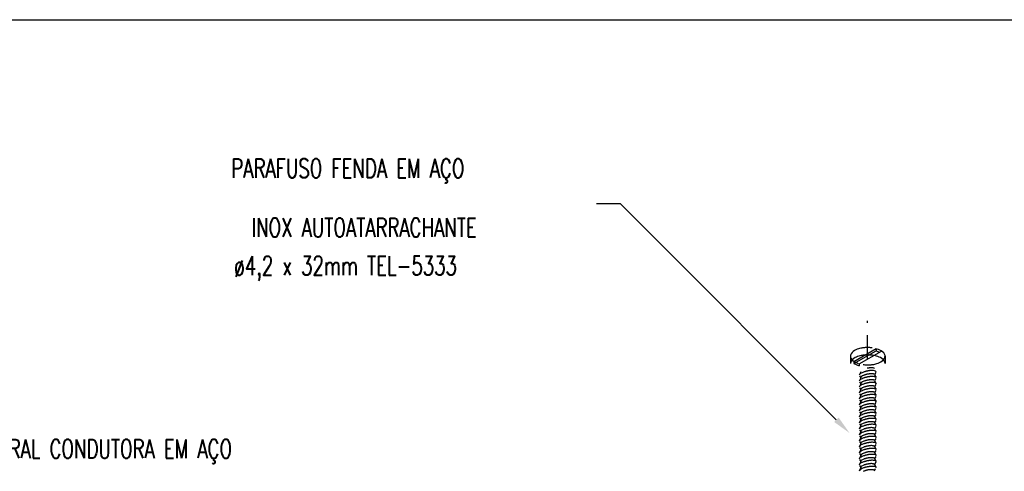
# Model space of a CAD drawing. Header units: millimetres. Extents: x 4477830 to 4478275, y -30323838 to -30323445.
# Tile 110 of 124: x 4478205.01 to 4478215.41, y -30323594.3 to -30323589.53. Entities that reach past the tile are written whole.
import ezdxf

# ---------------------------------------------------------------- set-up
doc = ezdxf.new("R2010")
doc.units = ezdxf.units.MM
doc.linetypes.add('DASHDOT', pattern=[2.54, 1.27, -0.635, 0, -0.635])
doc.linetypes.add('NULL', pattern=[0])
for name, color, linetype, lineweight in [('C01', 1, 'Continuous', 30), ('C02', 2, 'Continuous', 30), ('C03', 3, 'Continuous', 30), ('P-MARGEM', 4, 'Continuous', 30)]:
    doc.layers.add(name, color=color, linetype=linetype, lineweight=lineweight)
doc.styles.add('ROMANS', font='romans.shx', dxfattribs={"width": 0.7})

msp = doc.modelspace()

# ---------------------------------------------------------------- hatches: boundary and pattern name
at = {"layer": 'C02', "linetype": 'Continuous', "true_color": 0x000000}
msp.add_hatch(color=18, dxfattribs=at).paths.add_polyline_path([(4478213.656, -30323593.727), (4478213.609, -30323593.774), (4478213.773, -30323593.892), (4478213.656, -30323593.727), (4478213.656, -30323593.727)])

# ---------------------------------------------------------------- linework, layer by layer
at = {"layer": 'C01', "linetype": 'DASHDOT', "ltscale": 0.2}
msp.add_line((4478213.963, -30323593.11), (4478213.963, -30323592.707), dxfattribs=at)
at = {"layer": 'C01'}
for points in [[(4478214.052, -30323593.243), (4478214.047, -30323593.237), (4478214.036, -30323593.233), (4478214.024, -30323593.231), (4478214.014, -30323593.23), (4478214.005, -30323593.231), (4478213.998, -30323593.231), (4478213.992, -30323593.231), (4478213.987, -30323593.232), (4478213.982, -30323593.232), (4478213.979, -30323593.233), (4478213.975, -30323593.233), (4478213.972, -30323593.234), (4478213.969, -30323593.234), (4478213.967, -30323593.235), (4478213.965, -30323593.235), (4478213.962, -30323593.236), (4478213.96, -30323593.236), (4478213.958, -30323593.237), (4478213.956, -30323593.237), (4478213.953, -30323593.238), (4478213.951, -30323593.238), (4478213.949, -30323593.239), (4478213.946, -30323593.239), (4478213.943, -30323593.24), (4478213.94, -30323593.241), (4478213.937, -30323593.242), (4478213.933, -30323593.243), (4478213.929, -30323593.244), (4478213.925, -30323593.246), (4478213.919, -30323593.248), (4478213.912, -30323593.25), (4478213.904, -30323593.254), (4478213.895, -30323593.258), (4478213.885, -30323593.265), (4478213.877, -30323593.273), (4478213.874, -30323593.281)], [(4478214.036, -30323593.276), (4478214.031, -30323593.27), (4478214.023, -30323593.267), (4478214.013, -30323593.266), (4478214.004, -30323593.265), (4478213.997, -30323593.266), (4478213.991, -30323593.266), (4478213.986, -30323593.266), (4478213.982, -30323593.267), (4478213.979, -30323593.267), (4478213.976, -30323593.268), (4478213.973, -30323593.268), (4478213.971, -30323593.268), (4478213.968, -30323593.269), (4478213.966, -30323593.269), (4478213.964, -30323593.27), (4478213.962, -30323593.27), (4478213.961, -30323593.27), (4478213.959, -30323593.271), (4478213.957, -30323593.271), (4478213.955, -30323593.271), (4478213.953, -30323593.272), (4478213.951, -30323593.272), (4478213.949, -30323593.273), (4478213.947, -30323593.273), (4478213.945, -30323593.274), (4478213.942, -30323593.275), (4478213.939, -30323593.276), (4478213.936, -30323593.277), (4478213.932, -30323593.278), (4478213.927, -30323593.28), (4478213.922, -30323593.282), (4478213.915, -30323593.284), (4478213.907, -30323593.288), (4478213.899, -30323593.294), (4478213.892, -30323593.3), (4478213.89, -30323593.307)], [(4478214.036, -30323593.213), (4478214.031, -30323593.207), (4478214.022, -30323593.204), (4478214.012, -30323593.203), (4478214.003, -30323593.202), (4478213.996, -30323593.202), (4478213.99, -30323593.203), (4478213.985, -30323593.203), (4478213.981, -30323593.204), (4478213.978, -30323593.204), (4478213.975, -30323593.205), (4478213.972, -30323593.205), (4478213.969, -30323593.205), (4478213.967, -30323593.206), (4478213.965, -30323593.206), (4478213.963, -30323593.206), (4478213.961, -30323593.207), (4478213.959, -30323593.207)], [(4478214.052, -30323593.306), (4478214.047, -30323593.3), (4478214.036, -30323593.296), (4478214.024, -30323593.294), (4478214.014, -30323593.294), (4478214.005, -30323593.294), (4478213.998, -30323593.294), (4478213.992, -30323593.295), (4478213.987, -30323593.295), (4478213.982, -30323593.296), (4478213.979, -30323593.296), (4478213.975, -30323593.297), (4478213.972, -30323593.297), (4478213.969, -30323593.298), (4478213.967, -30323593.298), (4478213.965, -30323593.298), (4478213.962, -30323593.299), (4478213.96, -30323593.299), (4478213.958, -30323593.3), (4478213.956, -30323593.3), (4478213.953, -30323593.301), (4478213.951, -30323593.301), (4478213.949, -30323593.302), (4478213.946, -30323593.303), (4478213.943, -30323593.303), (4478213.94, -30323593.304), (4478213.937, -30323593.305), (4478213.933, -30323593.306), (4478213.929, -30323593.307), (4478213.925, -30323593.309), (4478213.919, -30323593.311), (4478213.912, -30323593.313), (4478213.904, -30323593.317), (4478213.895, -30323593.322), (4478213.885, -30323593.328), (4478213.877, -30323593.336), (4478213.874, -30323593.344)], [(4478214.052, -30323593.37), (4478214.047, -30323593.363), (4478214.036, -30323593.359), (4478214.024, -30323593.357), (4478214.014, -30323593.357), (4478214.005, -30323593.357), (4478213.998, -30323593.357), (4478213.992, -30323593.358), (4478213.987, -30323593.358), (4478213.982, -30323593.359), (4478213.979, -30323593.359), (4478213.975, -30323593.36), (4478213.972, -30323593.36), (4478213.969, -30323593.361), (4478213.967, -30323593.361), (4478213.965, -30323593.362), (4478213.962, -30323593.362), (4478213.96, -30323593.363), (4478213.958, -30323593.363), (4478213.956, -30323593.364), (4478213.953, -30323593.364), (4478213.951, -30323593.365), (4478213.949, -30323593.365), (4478213.946, -30323593.366), (4478213.943, -30323593.367), (4478213.94, -30323593.367), (4478213.937, -30323593.368), (4478213.933, -30323593.369), (4478213.929, -30323593.371), (4478213.925, -30323593.372), (4478213.919, -30323593.374), (4478213.912, -30323593.377), (4478213.904, -30323593.38), (4478213.895, -30323593.385), (4478213.885, -30323593.391), (4478213.877, -30323593.399), (4478213.874, -30323593.407)], [(4478214.036, -30323593.339), (4478214.031, -30323593.334), (4478214.023, -30323593.33), (4478214.013, -30323593.329), (4478214.004, -30323593.329), (4478213.997, -30323593.329), (4478213.991, -30323593.329), (4478213.986, -30323593.33), (4478213.982, -30323593.33), (4478213.979, -30323593.33), (4478213.976, -30323593.331), (4478213.973, -30323593.331), (4478213.971, -30323593.332), (4478213.968, -30323593.332), (4478213.966, -30323593.332), (4478213.964, -30323593.333), (4478213.962, -30323593.333), (4478213.961, -30323593.333), (4478213.959, -30323593.334), (4478213.957, -30323593.334), (4478213.955, -30323593.335), (4478213.953, -30323593.335), (4478213.951, -30323593.335), (4478213.949, -30323593.336), (4478213.947, -30323593.337), (4478213.945, -30323593.337), (4478213.942, -30323593.338), (4478213.939, -30323593.339), (4478213.936, -30323593.34), (4478213.932, -30323593.341), (4478213.927, -30323593.343), (4478213.922, -30323593.345), (4478213.915, -30323593.348), (4478213.907, -30323593.352), (4478213.899, -30323593.357), (4478213.892, -30323593.363), (4478213.89, -30323593.37)], [(4478214.052, -30323593.433), (4478214.047, -30323593.426), (4478214.036, -30323593.423), (4478214.024, -30323593.421), (4478214.014, -30323593.42), (4478214.005, -30323593.42), (4478213.998, -30323593.421), (4478213.992, -30323593.421), (4478213.987, -30323593.422), (4478213.982, -30323593.422), (4478213.979, -30323593.423), (4478213.975, -30323593.423), (4478213.972, -30323593.424), (4478213.969, -30323593.424), (4478213.967, -30323593.425), (4478213.965, -30323593.425), (4478213.962, -30323593.426), (4478213.96, -30323593.426), (4478213.958, -30323593.426), (4478213.956, -30323593.427), (4478213.953, -30323593.427), (4478213.951, -30323593.428), (4478213.949, -30323593.429), (4478213.946, -30323593.429), (4478213.943, -30323593.43), (4478213.94, -30323593.431), (4478213.937, -30323593.432), (4478213.933, -30323593.433), (4478213.929, -30323593.434), (4478213.925, -30323593.436), (4478213.919, -30323593.438), (4478213.912, -30323593.44), (4478213.904, -30323593.444), (4478213.895, -30323593.448), (4478213.885, -30323593.455), (4478213.877, -30323593.463), (4478213.874, -30323593.471)], [(4478214.052, -30323593.496), (4478214.047, -30323593.49), (4478214.036, -30323593.486), (4478214.024, -30323593.484), (4478214.014, -30323593.484), (4478214.005, -30323593.484), (4478213.998, -30323593.484), (4478213.992, -30323593.485), (4478213.987, -30323593.485), (4478213.982, -30323593.486), (4478213.979, -30323593.486), (4478213.975, -30323593.487), (4478213.972, -30323593.487), (4478213.969, -30323593.488), (4478213.967, -30323593.488), (4478213.965, -30323593.488), (4478213.962, -30323593.489), (4478213.96, -30323593.489), (4478213.958, -30323593.49), (4478213.956, -30323593.49), (4478213.953, -30323593.491), (4478213.951, -30323593.491), (4478213.949, -30323593.492), (4478213.946, -30323593.493), (4478213.943, -30323593.493), (4478213.94, -30323593.494), (4478213.937, -30323593.495), (4478213.933, -30323593.496), (4478213.929, -30323593.497), (4478213.925, -30323593.499), (4478213.919, -30323593.501), (4478213.912, -30323593.503), (4478213.904, -30323593.507), (4478213.895, -30323593.512), (4478213.885, -30323593.518), (4478213.877, -30323593.526), (4478213.874, -30323593.534)], [(4478214.036, -30323593.402), (4478214.031, -30323593.397), (4478214.023, -30323593.394), (4478214.013, -30323593.392), (4478214.004, -30323593.392), (4478213.997, -30323593.392), (4478213.991, -30323593.392), (4478213.986, -30323593.393), (4478213.982, -30323593.393), (4478213.979, -30323593.394), (4478213.976, -30323593.394), (4478213.973, -30323593.395), (4478213.971, -30323593.395), (4478213.968, -30323593.395), (4478213.966, -30323593.396), (4478213.964, -30323593.396), (4478213.962, -30323593.396), (4478213.961, -30323593.397), (4478213.959, -30323593.397), (4478213.957, -30323593.398), (4478213.955, -30323593.398), (4478213.953, -30323593.398), (4478213.951, -30323593.399), (4478213.949, -30323593.399), (4478213.947, -30323593.4), (4478213.945, -30323593.401), (4478213.942, -30323593.401), (4478213.939, -30323593.402), (4478213.936, -30323593.403), (4478213.932, -30323593.404), (4478213.927, -30323593.406), (4478213.922, -30323593.408), (4478213.915, -30323593.411), (4478213.907, -30323593.415), (4478213.899, -30323593.42), (4478213.892, -30323593.426), (4478213.89, -30323593.433)], [(4478214.036, -30323593.466), (4478214.031, -30323593.46), (4478214.023, -30323593.457), (4478214.013, -30323593.456), (4478214.004, -30323593.455), (4478213.997, -30323593.455), (4478213.991, -30323593.456), (4478213.986, -30323593.456), (4478213.982, -30323593.457), (4478213.979, -30323593.457), (4478213.976, -30323593.457), (4478213.973, -30323593.458), (4478213.971, -30323593.458), (4478213.968, -30323593.459), (4478213.966, -30323593.459), (4478213.964, -30323593.459), (4478213.962, -30323593.46), (4478213.961, -30323593.46), (4478213.959, -30323593.46), (4478213.957, -30323593.461), (4478213.955, -30323593.461), (4478213.953, -30323593.462), (4478213.951, -30323593.462), (4478213.949, -30323593.463), (4478213.947, -30323593.463), (4478213.945, -30323593.464), (4478213.942, -30323593.465), (4478213.939, -30323593.465), (4478213.936, -30323593.467), (4478213.932, -30323593.468), (4478213.927, -30323593.469), (4478213.922, -30323593.472), (4478213.915, -30323593.474), (4478213.907, -30323593.478), (4478213.899, -30323593.483), (4478213.892, -30323593.49), (4478213.89, -30323593.497)], [(4478214.052, -30323593.56), (4478214.047, -30323593.553), (4478214.036, -30323593.549), (4478214.024, -30323593.547), (4478214.014, -30323593.547), (4478214.005, -30323593.547), (4478213.998, -30323593.547), (4478213.992, -30323593.548), (4478213.987, -30323593.548), (4478213.982, -30323593.549), (4478213.979, -30323593.549), (4478213.975, -30323593.55), (4478213.972, -30323593.55), (4478213.969, -30323593.551), (4478213.967, -30323593.551), (4478213.965, -30323593.552), (4478213.962, -30323593.552), (4478213.96, -30323593.553), (4478213.958, -30323593.553), (4478213.956, -30323593.554), (4478213.953, -30323593.554), (4478213.951, -30323593.555), (4478213.949, -30323593.555), (4478213.946, -30323593.556), (4478213.943, -30323593.557), (4478213.94, -30323593.557), (4478213.937, -30323593.558), (4478213.933, -30323593.559), (4478213.929, -30323593.561), (4478213.925, -30323593.562), (4478213.919, -30323593.564), (4478213.912, -30323593.567), (4478213.904, -30323593.57), (4478213.895, -30323593.575), (4478213.885, -30323593.581), (4478213.877, -30323593.589), (4478213.874, -30323593.597)], [(4478214.036, -30323593.529), (4478214.031, -30323593.524), (4478214.023, -30323593.52), (4478214.013, -30323593.519), (4478214.004, -30323593.519), (4478213.997, -30323593.519), (4478213.991, -30323593.519), (4478213.986, -30323593.52), (4478213.982, -30323593.52), (4478213.979, -30323593.52), (4478213.976, -30323593.521), (4478213.973, -30323593.521), (4478213.971, -30323593.522), (4478213.968, -30323593.522), (4478213.966, -30323593.522), (4478213.964, -30323593.523), (4478213.962, -30323593.523), (4478213.961, -30323593.523), (4478213.959, -30323593.524), (4478213.957, -30323593.524), (4478213.955, -30323593.525), (4478213.953, -30323593.525), (4478213.951, -30323593.525), (4478213.949, -30323593.526), (4478213.947, -30323593.527), (4478213.945, -30323593.527), (4478213.942, -30323593.528), (4478213.939, -30323593.529), (4478213.936, -30323593.53), (4478213.932, -30323593.531), (4478213.927, -30323593.533), (4478213.922, -30323593.535), (4478213.915, -30323593.538), (4478213.907, -30323593.542), (4478213.899, -30323593.547), (4478213.892, -30323593.553), (4478213.89, -30323593.56)], [(4478214.036, -30323593.592), (4478214.031, -30323593.587), (4478214.023, -30323593.584), (4478214.013, -30323593.582), (4478214.004, -30323593.582), (4478213.997, -30323593.582), (4478213.991, -30323593.582), (4478213.986, -30323593.583), (4478213.982, -30323593.583), (4478213.979, -30323593.584), (4478213.976, -30323593.584), (4478213.973, -30323593.585), (4478213.971, -30323593.585), (4478213.968, -30323593.585), (4478213.966, -30323593.586), (4478213.964, -30323593.586), (4478213.962, -30323593.586), (4478213.961, -30323593.587), (4478213.959, -30323593.587), (4478213.957, -30323593.588), (4478213.955, -30323593.588), (4478213.953, -30323593.588), (4478213.951, -30323593.589), (4478213.949, -30323593.589), (4478213.947, -30323593.59), (4478213.945, -30323593.591), (4478213.942, -30323593.591), (4478213.939, -30323593.592), (4478213.936, -30323593.593), (4478213.932, -30323593.594), (4478213.927, -30323593.596), (4478213.922, -30323593.598), (4478213.915, -30323593.601), (4478213.907, -30323593.605), (4478213.899, -30323593.61), (4478213.892, -30323593.616), (4478213.89, -30323593.623)], [(4478214.052, -30323593.623), (4478214.047, -30323593.616), (4478214.036, -30323593.613), (4478214.024, -30323593.611), (4478214.014, -30323593.61), (4478214.005, -30323593.61), (4478213.998, -30323593.611), (4478213.992, -30323593.611), (4478213.987, -30323593.612), (4478213.982, -30323593.612), (4478213.979, -30323593.613), (4478213.975, -30323593.613), (4478213.972, -30323593.614), (4478213.969, -30323593.614), (4478213.967, -30323593.615), (4478213.965, -30323593.615), (4478213.962, -30323593.616), (4478213.96, -30323593.616), (4478213.958, -30323593.616), (4478213.956, -30323593.617), (4478213.953, -30323593.617), (4478213.951, -30323593.618), (4478213.949, -30323593.619), (4478213.946, -30323593.619), (4478213.943, -30323593.62), (4478213.94, -30323593.621), (4478213.937, -30323593.622), (4478213.933, -30323593.623), (4478213.929, -30323593.624), (4478213.925, -30323593.626), (4478213.919, -30323593.627), (4478213.912, -30323593.63), (4478213.904, -30323593.634), (4478213.895, -30323593.638), (4478213.885, -30323593.645), (4478213.877, -30323593.653), (4478213.874, -30323593.661)], [(4478214.052, -30323593.686), (4478214.047, -30323593.68), (4478214.036, -30323593.676), (4478214.024, -30323593.674), (4478214.014, -30323593.674), (4478214.005, -30323593.674), (4478213.998, -30323593.674), (4478213.992, -30323593.675), (4478213.987, -30323593.675), (4478213.982, -30323593.676), (4478213.979, -30323593.676), (4478213.975, -30323593.677), (4478213.972, -30323593.677), (4478213.969, -30323593.678), (4478213.967, -30323593.678), (4478213.965, -30323593.678), (4478213.962, -30323593.679), (4478213.96, -30323593.679), (4478213.958, -30323593.68), (4478213.956, -30323593.68), (4478213.953, -30323593.681), (4478213.951, -30323593.681), (4478213.949, -30323593.682), (4478213.946, -30323593.683), (4478213.943, -30323593.683), (4478213.94, -30323593.684), (4478213.937, -30323593.685), (4478213.933, -30323593.686), (4478213.929, -30323593.687), (4478213.925, -30323593.689), (4478213.919, -30323593.691), (4478213.912, -30323593.693), (4478213.904, -30323593.697), (4478213.895, -30323593.702), (4478213.885, -30323593.708), (4478213.877, -30323593.716), (4478213.874, -30323593.724)], [(4478214.036, -30323593.656), (4478214.031, -30323593.65), (4478214.023, -30323593.647), (4478214.013, -30323593.646), (4478214.004, -30323593.645), (4478213.997, -30323593.645), (4478213.991, -30323593.646), (4478213.986, -30323593.646), (4478213.982, -30323593.647), (4478213.979, -30323593.647), (4478213.976, -30323593.647), (4478213.973, -30323593.648), (4478213.971, -30323593.648), (4478213.968, -30323593.649), (4478213.966, -30323593.649), (4478213.964, -30323593.649), (4478213.962, -30323593.65), (4478213.961, -30323593.65), (4478213.959, -30323593.65), (4478213.957, -30323593.651), (4478213.955, -30323593.651), (4478213.953, -30323593.652), (4478213.951, -30323593.652), (4478213.949, -30323593.653), (4478213.947, -30323593.653), (4478213.945, -30323593.654), (4478213.942, -30323593.655), (4478213.939, -30323593.655), (4478213.936, -30323593.656), (4478213.932, -30323593.658), (4478213.927, -30323593.659), (4478213.922, -30323593.661), (4478213.915, -30323593.664), (4478213.907, -30323593.668), (4478213.899, -30323593.673), (4478213.892, -30323593.68), (4478213.89, -30323593.687)], [(4478214.052, -30323593.749), (4478214.047, -30323593.742), (4478214.036, -30323593.738), (4478214.024, -30323593.736), (4478214.014, -30323593.736), (4478214.005, -30323593.736), (4478213.998, -30323593.736), (4478213.992, -30323593.737), (4478213.987, -30323593.737), (4478213.982, -30323593.738), (4478213.979, -30323593.738), (4478213.975, -30323593.739), (4478213.972, -30323593.739), (4478213.969, -30323593.74), (4478213.967, -30323593.74), (4478213.965, -30323593.741), (4478213.962, -30323593.741), (4478213.96, -30323593.742), (4478213.958, -30323593.742), (4478213.956, -30323593.743), (4478213.953, -30323593.743), (4478213.951, -30323593.744), (4478213.949, -30323593.744), (4478213.946, -30323593.745), (4478213.943, -30323593.746), (4478213.94, -30323593.746), (4478213.937, -30323593.747), (4478213.933, -30323593.748), (4478213.929, -30323593.75), (4478213.925, -30323593.751), (4478213.919, -30323593.753), (4478213.912, -30323593.756), (4478213.904, -30323593.759), (4478213.895, -30323593.764), (4478213.885, -30323593.77), (4478213.877, -30323593.778), (4478213.874, -30323593.786)], [(4478214.036, -30323593.719), (4478214.031, -30323593.714), (4478214.023, -30323593.71), (4478214.013, -30323593.709), (4478214.004, -30323593.709), (4478213.997, -30323593.709), (4478213.991, -30323593.709), (4478213.986, -30323593.709), (4478213.982, -30323593.71), (4478213.979, -30323593.71), (4478213.976, -30323593.711), (4478213.973, -30323593.711), (4478213.971, -30323593.712), (4478213.968, -30323593.712), (4478213.966, -30323593.712), (4478213.964, -30323593.713), (4478213.962, -30323593.713), (4478213.961, -30323593.713), (4478213.959, -30323593.714), (4478213.957, -30323593.714), (4478213.955, -30323593.715), (4478213.953, -30323593.715), (4478213.951, -30323593.715), (4478213.949, -30323593.716), (4478213.947, -30323593.717), (4478213.945, -30323593.717), (4478213.942, -30323593.718), (4478213.939, -30323593.719), (4478213.936, -30323593.72), (4478213.932, -30323593.721), (4478213.927, -30323593.723), (4478213.922, -30323593.725), (4478213.915, -30323593.728), (4478213.907, -30323593.731), (4478213.899, -30323593.737), (4478213.892, -30323593.743), (4478213.89, -30323593.75)], [(4478214.036, -30323593.781), (4478214.031, -30323593.776), (4478214.023, -30323593.773), (4478214.013, -30323593.771), (4478214.004, -30323593.771), (4478213.997, -30323593.771), (4478213.991, -30323593.771), (4478213.986, -30323593.772), (4478213.982, -30323593.772), (4478213.979, -30323593.773), (4478213.976, -30323593.773), (4478213.973, -30323593.774), (4478213.971, -30323593.774), (4478213.968, -30323593.774), (4478213.966, -30323593.775), (4478213.964, -30323593.775), (4478213.962, -30323593.775), (4478213.961, -30323593.776), (4478213.959, -30323593.776), (4478213.957, -30323593.777), (4478213.955, -30323593.777), (4478213.953, -30323593.777), (4478213.951, -30323593.778), (4478213.949, -30323593.778), (4478213.947, -30323593.779), (4478213.945, -30323593.78), (4478213.942, -30323593.78), (4478213.939, -30323593.781), (4478213.936, -30323593.782), (4478213.932, -30323593.783), (4478213.927, -30323593.785), (4478213.922, -30323593.787), (4478213.915, -30323593.79), (4478213.907, -30323593.794), (4478213.899, -30323593.799), (4478213.892, -30323593.805), (4478213.89, -30323593.812)], [(4478214.052, -30323593.812), (4478214.047, -30323593.805), (4478214.036, -30323593.802), (4478214.024, -30323593.8), (4478214.014, -30323593.799), (4478214.005, -30323593.799), (4478213.998, -30323593.8), (4478213.992, -30323593.8), (4478213.987, -30323593.801), (4478213.982, -30323593.801), (4478213.979, -30323593.802), (4478213.975, -30323593.802), (4478213.972, -30323593.803), (4478213.969, -30323593.803), (4478213.967, -30323593.804), (4478213.965, -30323593.804), (4478213.962, -30323593.805), (4478213.96, -30323593.805), (4478213.958, -30323593.805), (4478213.956, -30323593.806), (4478213.953, -30323593.806), (4478213.951, -30323593.807), (4478213.949, -30323593.808), (4478213.946, -30323593.808), (4478213.943, -30323593.809), (4478213.94, -30323593.81), (4478213.937, -30323593.811), (4478213.933, -30323593.812), (4478213.929, -30323593.813), (4478213.925, -30323593.815), (4478213.919, -30323593.817), (4478213.912, -30323593.819), (4478213.904, -30323593.823), (4478213.895, -30323593.827), (4478213.885, -30323593.834), (4478213.877, -30323593.842), (4478213.874, -30323593.85)], [(4478214.052, -30323593.875), (4478214.047, -30323593.869), (4478214.036, -30323593.865), (4478214.024, -30323593.863), (4478214.014, -30323593.863), (4478214.005, -30323593.863), (4478213.998, -30323593.863), (4478213.992, -30323593.864), (4478213.987, -30323593.864), (4478213.982, -30323593.865), (4478213.979, -30323593.865), (4478213.975, -30323593.866), (4478213.972, -30323593.866), (4478213.969, -30323593.867), (4478213.967, -30323593.867), (4478213.965, -30323593.867), (4478213.962, -30323593.868), (4478213.96, -30323593.868), (4478213.958, -30323593.869), (4478213.956, -30323593.869), (4478213.953, -30323593.87), (4478213.951, -30323593.87), (4478213.949, -30323593.871), (4478213.946, -30323593.872), (4478213.943, -30323593.872), (4478213.94, -30323593.873), (4478213.937, -30323593.874), (4478213.933, -30323593.875), (4478213.929, -30323593.876), (4478213.925, -30323593.878), (4478213.919, -30323593.88), (4478213.912, -30323593.882), (4478213.904, -30323593.886), (4478213.895, -30323593.891), (4478213.885, -30323593.897), (4478213.877, -30323593.905), (4478213.874, -30323593.913)], [(4478214.036, -30323593.845), (4478214.031, -30323593.839), (4478214.023, -30323593.836), (4478214.013, -30323593.835), (4478214.004, -30323593.834), (4478213.997, -30323593.834), (4478213.991, -30323593.835), (4478213.986, -30323593.835), (4478213.982, -30323593.836), (4478213.979, -30323593.836), (4478213.976, -30323593.836), (4478213.973, -30323593.837), (4478213.971, -30323593.837), (4478213.968, -30323593.838), (4478213.966, -30323593.838), (4478213.964, -30323593.838), (4478213.962, -30323593.839), (4478213.961, -30323593.839), (4478213.959, -30323593.839), (4478213.957, -30323593.84), (4478213.955, -30323593.84), (4478213.953, -30323593.841), (4478213.951, -30323593.841), (4478213.949, -30323593.842), (4478213.947, -30323593.842), (4478213.945, -30323593.843), (4478213.942, -30323593.844), (4478213.939, -30323593.844), (4478213.936, -30323593.845), (4478213.932, -30323593.847), (4478213.927, -30323593.848), (4478213.922, -30323593.85), (4478213.915, -30323593.853), (4478213.907, -30323593.857), (4478213.899, -30323593.862), (4478213.892, -30323593.869), (4478213.89, -30323593.876)], [(4478214.036, -30323593.908), (4478214.031, -30323593.903), (4478214.023, -30323593.899), (4478214.013, -30323593.898), (4478214.004, -30323593.898), (4478213.997, -30323593.898), (4478213.991, -30323593.898), (4478213.986, -30323593.898), (4478213.982, -30323593.899), (4478213.979, -30323593.899), (4478213.976, -30323593.9), (4478213.973, -30323593.9), (4478213.971, -30323593.901), (4478213.968, -30323593.901), (4478213.966, -30323593.901), (4478213.964, -30323593.902), (4478213.962, -30323593.902), (4478213.961, -30323593.902), (4478213.959, -30323593.903), (4478213.957, -30323593.903), (4478213.955, -30323593.904), (4478213.953, -30323593.904), (4478213.951, -30323593.904), (4478213.949, -30323593.905), (4478213.947, -30323593.906), (4478213.945, -30323593.906), (4478213.942, -30323593.907), (4478213.939, -30323593.908), (4478213.936, -30323593.909), (4478213.932, -30323593.91), (4478213.927, -30323593.912), (4478213.922, -30323593.914), (4478213.915, -30323593.917), (4478213.907, -30323593.92), (4478213.899, -30323593.926), (4478213.892, -30323593.932), (4478213.89, -30323593.939)], [(4478214.052, -30323593.939), (4478214.047, -30323593.932), (4478214.036, -30323593.928), (4478214.024, -30323593.926), (4478214.014, -30323593.926), (4478214.005, -30323593.926), (4478213.998, -30323593.926), (4478213.992, -30323593.927), (4478213.987, -30323593.927), (4478213.982, -30323593.928), (4478213.979, -30323593.928), (4478213.975, -30323593.929), (4478213.972, -30323593.929), (4478213.969, -30323593.93), (4478213.967, -30323593.93), (4478213.965, -30323593.931), (4478213.962, -30323593.931), (4478213.96, -30323593.932), (4478213.958, -30323593.932), (4478213.956, -30323593.933), (4478213.953, -30323593.933), (4478213.951, -30323593.934), (4478213.949, -30323593.934), (4478213.946, -30323593.935), (4478213.943, -30323593.936), (4478213.94, -30323593.936), (4478213.937, -30323593.937), (4478213.933, -30323593.938), (4478213.929, -30323593.94), (4478213.925, -30323593.941), (4478213.919, -30323593.943), (4478213.912, -30323593.946), (4478213.904, -30323593.949), (4478213.895, -30323593.954), (4478213.885, -30323593.96), (4478213.877, -30323593.968), (4478213.874, -30323593.976)], [(4478214.052, -30323594.002), (4478214.047, -30323593.995), (4478214.036, -30323593.991), (4478214.024, -30323593.99), (4478214.014, -30323593.989), (4478214.005, -30323593.989), (4478213.998, -30323593.99), (4478213.992, -30323593.99), (4478213.987, -30323593.991), (4478213.982, -30323593.991), (4478213.979, -30323593.992), (4478213.975, -30323593.992), (4478213.972, -30323593.993), (4478213.969, -30323593.993), (4478213.967, -30323593.994), (4478213.965, -30323593.994), (4478213.962, -30323593.995), (4478213.96, -30323593.995), (4478213.958, -30323593.995), (4478213.956, -30323593.996), (4478213.953, -30323593.996), (4478213.951, -30323593.997), (4478213.949, -30323593.998), (4478213.946, -30323593.998), (4478213.943, -30323593.999), (4478213.94, -30323594), (4478213.937, -30323594.001), (4478213.933, -30323594.002), (4478213.929, -30323594.003), (4478213.925, -30323594.004), (4478213.919, -30323594.006), (4478213.912, -30323594.009), (4478213.904, -30323594.013), (4478213.895, -30323594.017), (4478213.885, -30323594.024), (4478213.877, -30323594.032), (4478213.874, -30323594.04)], [(4478214.036, -30323593.971), (4478214.031, -30323593.966), (4478214.023, -30323593.963), (4478214.013, -30323593.961), (4478214.004, -30323593.961), (4478213.997, -30323593.961), (4478213.991, -30323593.961), (4478213.986, -30323593.962), (4478213.982, -30323593.962), (4478213.979, -30323593.963), (4478213.976, -30323593.963), (4478213.973, -30323593.964), (4478213.971, -30323593.964), (4478213.968, -30323593.964), (4478213.966, -30323593.965), (4478213.964, -30323593.965), (4478213.962, -30323593.965), (4478213.961, -30323593.966), (4478213.959, -30323593.966), (4478213.957, -30323593.967), (4478213.955, -30323593.967), (4478213.953, -30323593.967), (4478213.951, -30323593.968), (4478213.949, -30323593.968), (4478213.947, -30323593.969), (4478213.945, -30323593.97), (4478213.942, -30323593.97), (4478213.939, -30323593.971), (4478213.936, -30323593.972), (4478213.932, -30323593.973), (4478213.927, -30323593.975), (4478213.922, -30323593.977), (4478213.915, -30323593.98), (4478213.907, -30323593.984), (4478213.899, -30323593.989), (4478213.892, -30323593.995), (4478213.89, -30323594.002)], [(4478214.052, -30323594.065), (4478214.047, -30323594.059), (4478214.036, -30323594.055), (4478214.024, -30323594.053), (4478214.014, -30323594.053), (4478214.005, -30323594.053), (4478213.998, -30323594.053), (4478213.992, -30323594.054), (4478213.987, -30323594.054), (4478213.982, -30323594.055), (4478213.979, -30323594.055), (4478213.975, -30323594.056), (4478213.972, -30323594.056), (4478213.969, -30323594.057), (4478213.967, -30323594.057), (4478213.965, -30323594.057), (4478213.962, -30323594.058), (4478213.96, -30323594.058), (4478213.958, -30323594.059), (4478213.956, -30323594.059), (4478213.953, -30323594.06), (4478213.951, -30323594.06), (4478213.949, -30323594.061), (4478213.946, -30323594.062), (4478213.943, -30323594.062), (4478213.94, -30323594.063), (4478213.937, -30323594.064), (4478213.933, -30323594.065), (4478213.929, -30323594.066), (4478213.925, -30323594.068), (4478213.919, -30323594.07), (4478213.912, -30323594.072), (4478213.904, -30323594.076), (4478213.895, -30323594.081), (4478213.885, -30323594.087), (4478213.877, -30323594.095), (4478213.874, -30323594.103)], [(4478214.036, -30323594.035), (4478214.031, -30323594.029), (4478214.023, -30323594.026), (4478214.013, -30323594.025), (4478214.004, -30323594.024), (4478213.997, -30323594.024), (4478213.991, -30323594.025), (4478213.986, -30323594.025), (4478213.982, -30323594.026), (4478213.979, -30323594.026), (4478213.976, -30323594.026), (4478213.973, -30323594.027), (4478213.971, -30323594.027), (4478213.968, -30323594.028), (4478213.966, -30323594.028), (4478213.964, -30323594.028), (4478213.962, -30323594.029), (4478213.961, -30323594.029), (4478213.959, -30323594.029), (4478213.957, -30323594.03), (4478213.955, -30323594.03), (4478213.953, -30323594.031), (4478213.951, -30323594.031), (4478213.949, -30323594.032), (4478213.947, -30323594.032), (4478213.945, -30323594.033), (4478213.942, -30323594.034), (4478213.939, -30323594.034), (4478213.936, -30323594.035), (4478213.932, -30323594.037), (4478213.927, -30323594.038), (4478213.922, -30323594.04), (4478213.915, -30323594.043), (4478213.907, -30323594.047), (4478213.899, -30323594.052), (4478213.892, -30323594.059), (4478213.89, -30323594.066)], [(4478214.036, -30323594.098), (4478214.031, -30323594.093), (4478214.023, -30323594.089), (4478214.013, -30323594.088), (4478214.004, -30323594.088), (4478213.997, -30323594.088), (4478213.991, -30323594.088), (4478213.986, -30323594.088), (4478213.982, -30323594.089), (4478213.979, -30323594.089), (4478213.976, -30323594.09), (4478213.973, -30323594.09), (4478213.971, -30323594.091), (4478213.968, -30323594.091), (4478213.966, -30323594.091), (4478213.964, -30323594.092), (4478213.962, -30323594.092), (4478213.961, -30323594.092), (4478213.959, -30323594.093), (4478213.957, -30323594.093), (4478213.955, -30323594.094), (4478213.953, -30323594.094), (4478213.951, -30323594.094), (4478213.949, -30323594.095), (4478213.947, -30323594.096), (4478213.945, -30323594.096), (4478213.942, -30323594.097), (4478213.939, -30323594.098), (4478213.936, -30323594.099), (4478213.932, -30323594.1), (4478213.927, -30323594.102), (4478213.922, -30323594.104), (4478213.915, -30323594.107), (4478213.907, -30323594.11), (4478213.899, -30323594.116), (4478213.892, -30323594.122), (4478213.89, -30323594.129)], [(4478214.052, -30323594.129), (4478214.047, -30323594.122), (4478214.036, -30323594.118), (4478214.024, -30323594.116), (4478214.014, -30323594.116), (4478214.005, -30323594.116), (4478213.998, -30323594.116), (4478213.992, -30323594.117), (4478213.987, -30323594.117), (4478213.982, -30323594.118), (4478213.979, -30323594.118), (4478213.975, -30323594.119), (4478213.972, -30323594.119), (4478213.969, -30323594.12), (4478213.967, -30323594.12), (4478213.965, -30323594.121), (4478213.962, -30323594.121), (4478213.96, -30323594.122), (4478213.958, -30323594.122), (4478213.956, -30323594.123), (4478213.953, -30323594.123), (4478213.951, -30323594.124), (4478213.949, -30323594.124), (4478213.946, -30323594.125), (4478213.943, -30323594.126), (4478213.94, -30323594.126), (4478213.937, -30323594.127), (4478213.933, -30323594.128), (4478213.929, -30323594.13), (4478213.925, -30323594.131), (4478213.919, -30323594.133), (4478213.912, -30323594.136), (4478213.904, -30323594.139), (4478213.895, -30323594.144), (4478213.885, -30323594.15), (4478213.877, -30323594.158), (4478213.874, -30323594.166)], [(4478214.052, -30323594.192), (4478214.047, -30323594.185), (4478214.036, -30323594.181), (4478214.024, -30323594.18), (4478214.014, -30323594.179), (4478214.005, -30323594.179), (4478213.998, -30323594.18), (4478213.992, -30323594.18), (4478213.987, -30323594.181), (4478213.982, -30323594.181), (4478213.979, -30323594.182), (4478213.975, -30323594.182), (4478213.972, -30323594.183), (4478213.969, -30323594.183), (4478213.967, -30323594.184), (4478213.965, -30323594.184), (4478213.962, -30323594.185), (4478213.96, -30323594.185), (4478213.958, -30323594.185), (4478213.956, -30323594.186), (4478213.953, -30323594.186), (4478213.951, -30323594.187), (4478213.949, -30323594.188), (4478213.946, -30323594.188), (4478213.943, -30323594.189), (4478213.94, -30323594.19), (4478213.937, -30323594.191), (4478213.933, -30323594.192), (4478213.929, -30323594.193), (4478213.925, -30323594.194), (4478213.919, -30323594.196), (4478213.912, -30323594.199), (4478213.904, -30323594.203), (4478213.895, -30323594.207), (4478213.885, -30323594.214), (4478213.877, -30323594.221), (4478213.874, -30323594.23)], [(4478214.036, -30323594.161), (4478214.031, -30323594.156), (4478214.023, -30323594.153), (4478214.013, -30323594.151), (4478214.004, -30323594.151), (4478213.997, -30323594.151), (4478213.991, -30323594.151), (4478213.986, -30323594.152), (4478213.982, -30323594.152), (4478213.979, -30323594.153), (4478213.976, -30323594.153), (4478213.973, -30323594.153), (4478213.971, -30323594.154), (4478213.968, -30323594.154), (4478213.966, -30323594.155), (4478213.964, -30323594.155), (4478213.962, -30323594.155), (4478213.961, -30323594.156), (4478213.959, -30323594.156), (4478213.957, -30323594.156), (4478213.955, -30323594.157), (4478213.953, -30323594.157), (4478213.951, -30323594.158), (4478213.949, -30323594.158), (4478213.947, -30323594.159), (4478213.945, -30323594.159), (4478213.942, -30323594.16), (4478213.939, -30323594.161), (4478213.936, -30323594.162), (4478213.932, -30323594.163), (4478213.927, -30323594.165), (4478213.922, -30323594.167), (4478213.915, -30323594.17), (4478213.907, -30323594.174), (4478213.899, -30323594.179), (4478213.892, -30323594.185), (4478213.89, -30323594.192)], [(4478214.052, -30323594.255), (4478214.047, -30323594.249), (4478214.036, -30323594.245), (4478214.024, -30323594.243), (4478214.014, -30323594.243), (4478214.005, -30323594.243), (4478213.998, -30323594.243), (4478213.992, -30323594.244), (4478213.987, -30323594.244), (4478213.982, -30323594.245), (4478213.979, -30323594.245), (4478213.975, -30323594.246), (4478213.972, -30323594.246), (4478213.969, -30323594.247), (4478213.967, -30323594.247), (4478213.965, -30323594.247), (4478213.962, -30323594.248), (4478213.96, -30323594.248), (4478213.958, -30323594.249), (4478213.956, -30323594.249), (4478213.953, -30323594.25), (4478213.951, -30323594.25), (4478213.949, -30323594.251), (4478213.946, -30323594.251), (4478213.943, -30323594.252), (4478213.94, -30323594.253), (4478213.937, -30323594.254), (4478213.933, -30323594.255), (4478213.929, -30323594.256), (4478213.925, -30323594.258), (4478213.919, -30323594.26), (4478213.912, -30323594.262), (4478213.904, -30323594.266), (4478213.895, -30323594.271), (4478213.885, -30323594.277), (4478213.877, -30323594.285), (4478213.874, -30323594.293)], [(4478214.036, -30323594.225), (4478214.031, -30323594.219), (4478214.023, -30323594.216), (4478214.013, -30323594.215), (4478214.004, -30323594.214), (4478213.997, -30323594.214), (4478213.991, -30323594.215), (4478213.986, -30323594.215), (4478213.982, -30323594.216), (4478213.979, -30323594.216), (4478213.976, -30323594.216), (4478213.973, -30323594.217), (4478213.971, -30323594.217), (4478213.968, -30323594.218), (4478213.966, -30323594.218), (4478213.964, -30323594.218), (4478213.962, -30323594.219), (4478213.961, -30323594.219), (4478213.959, -30323594.219), (4478213.957, -30323594.22), (4478213.955, -30323594.22), (4478213.953, -30323594.221), (4478213.951, -30323594.221), (4478213.949, -30323594.222), (4478213.947, -30323594.222), (4478213.945, -30323594.223), (4478213.942, -30323594.224), (4478213.939, -30323594.224), (4478213.936, -30323594.225), (4478213.932, -30323594.227), (4478213.927, -30323594.228), (4478213.922, -30323594.23), (4478213.915, -30323594.233), (4478213.907, -30323594.237), (4478213.899, -30323594.242), (4478213.892, -30323594.249), (4478213.89, -30323594.256)], [(4478214.036, -30323594.288), (4478214.031, -30323594.283), (4478214.023, -30323594.279), (4478214.013, -30323594.278), (4478214.004, -30323594.278), (4478213.997, -30323594.278), (4478213.991, -30323594.278), (4478213.986, -30323594.278), (4478213.982, -30323594.279), (4478213.979, -30323594.279), (4478213.976, -30323594.28), (4478213.973, -30323594.28), (4478213.971, -30323594.281), (4478213.968, -30323594.281), (4478213.966, -30323594.281), (4478213.964, -30323594.282), (4478213.962, -30323594.282), (4478213.961, -30323594.282), (4478213.959, -30323594.283), (4478213.957, -30323594.283), (4478213.955, -30323594.284), (4478213.953, -30323594.284), (4478213.951, -30323594.284), (4478213.949, -30323594.285), (4478213.947, -30323594.286), (4478213.945, -30323594.286), (4478213.942, -30323594.287), (4478213.939, -30323594.288), (4478213.936, -30323594.289), (4478213.932, -30323594.29), (4478213.927, -30323594.292), (4478213.922, -30323594.294), (4478213.915, -30323594.297)]]:
    msp.add_lwpolyline(points, dxfattribs=at)
at = {"layer": 'C02', "color": 5}
for p, q in [((4478211.353, -30323591.471), (4478211.103, -30323591.471)), ((4478211.353, -30323591.471), (4478212.223, -30323592.341)), ((4478212.223, -30323592.341), (4478213.03, -30323593.148)), ((4478213.818, -30323593.135), (4478214.052, -30323593)), ((4478213.818, -30323593.157), (4478214.052, -30323593.022)), ((4478213.875, -30323593.16), (4478214.109, -30323593.025)), ((4478214.052, -30323593), (4478214.052, -30323593.022)), ((4478214.052, -30323593.022), (4478214.087, -30323593.038)), ((4478213.03, -30323593.148), (4478213.632, -30323593.75)), ((4478213.781, -30323593.08), (4478213.781, -30323593.158)), ((4478213.818, -30323593.135), (4478213.818, -30323593.157)), ((4478213.818, -30323593.157), (4478213.875, -30323593.183)), ((4478213.875, -30323593.16), (4478213.875, -30323593.183)), ((4478214.146, -30323593.08), (4478214.146, -30323593.158)), ((4478213.89, -30323593.243), (4478213.874, -30323593.281)), ((4478214.048, -30323593.252), (4478214.036, -30323593.276)), ((4478214.036, -30323593.276), (4478214.052, -30323593.306)), ((4478213.89, -30323593.307), (4478213.874, -30323593.344)), ((4478213.89, -30323593.37), (4478213.874, -30323593.407)), ((4478213.878, -30323593.287), (4478213.89, -30323593.307)), ((4478213.878, -30323593.35), (4478213.89, -30323593.37)), ((4478214.048, -30323593.316), (4478214.036, -30323593.339)), ((4478214.036, -30323593.339), (4478214.052, -30323593.37)), ((4478214.048, -30323593.379), (4478214.036, -30323593.402)), ((4478213.89, -30323593.433), (4478213.874, -30323593.471)), ((4478213.878, -30323593.413), (4478213.89, -30323593.433)), ((4478213.878, -30323593.476), (4478213.89, -30323593.496)), ((4478214.036, -30323593.402), (4478214.052, -30323593.433)), ((4478214.048, -30323593.442), (4478214.036, -30323593.465)), ((4478214.036, -30323593.465), (4478214.052, -30323593.496)), ((4478213.89, -30323593.496), (4478213.874, -30323593.534)), ((4478213.89, -30323593.559), (4478213.874, -30323593.597)), ((4478213.878, -30323593.54), (4478213.89, -30323593.559)), ((4478214.048, -30323593.505), (4478214.036, -30323593.529)), ((4478214.036, -30323593.529), (4478214.052, -30323593.559)), ((4478214.048, -30323593.568), (4478214.036, -30323593.592)), ((4478213.89, -30323593.623), (4478213.874, -30323593.66)), ((4478213.89, -30323593.686), (4478213.874, -30323593.723)), ((4478213.878, -30323593.603), (4478213.89, -30323593.623)), ((4478213.878, -30323593.666), (4478213.89, -30323593.686)), ((4478214.036, -30323593.592), (4478214.052, -30323593.622)), ((4478214.048, -30323593.632), (4478214.036, -30323593.655)), ((4478214.036, -30323593.655), (4478214.052, -30323593.686)), ((4478213.89, -30323593.749), (4478213.874, -30323593.786)), ((4478213.878, -30323593.729), (4478213.89, -30323593.749)), ((4478213.878, -30323593.792), (4478213.89, -30323593.812)), ((4478214.048, -30323593.695), (4478214.036, -30323593.718)), ((4478214.036, -30323593.718), (4478214.052, -30323593.749)), ((4478214.048, -30323593.758), (4478214.036, -30323593.781)), ((4478214.036, -30323593.781), (4478214.052, -30323593.812)), ((4478213.89, -30323593.812), (4478213.874, -30323593.85)), ((4478213.89, -30323593.875), (4478213.874, -30323593.913)), ((4478213.878, -30323593.856), (4478213.89, -30323593.875)), ((4478214.048, -30323593.821), (4478214.036, -30323593.845)), ((4478214.036, -30323593.845), (4478214.052, -30323593.875)), ((4478214.048, -30323593.884), (4478214.036, -30323593.908)), ((4478213.89, -30323593.939), (4478213.874, -30323593.976)), ((4478213.89, -30323594.002), (4478213.874, -30323594.039)), ((4478213.878, -30323593.919), (4478213.89, -30323593.939)), ((4478213.878, -30323593.982), (4478213.89, -30323594.002)), ((4478214.036, -30323593.908), (4478214.052, -30323593.938)), ((4478214.048, -30323593.948), (4478214.036, -30323593.971)), ((4478214.036, -30323593.971), (4478214.052, -30323594.002)), ((4478213.89, -30323594.065), (4478213.874, -30323594.102)), ((4478213.878, -30323594.045), (4478213.89, -30323594.065)), ((4478214.048, -30323594.011), (4478214.036, -30323594.034)), ((4478214.036, -30323594.034), (4478214.052, -30323594.065)), ((4478214.048, -30323594.074), (4478214.036, -30323594.097)), ((4478214.036, -30323594.097), (4478214.052, -30323594.128)), ((4478213.89, -30323594.128), (4478213.874, -30323594.166)), ((4478213.89, -30323594.191), (4478213.874, -30323594.229)), ((4478213.878, -30323594.108), (4478213.89, -30323594.128)), ((4478213.878, -30323594.171), (4478213.89, -30323594.191)), ((4478214.048, -30323594.137), (4478214.036, -30323594.16)), ((4478214.036, -30323594.16), (4478214.052, -30323594.191)), ((4478214.048, -30323594.2), (4478214.036, -30323594.224)), ((4478213.89, -30323594.254), (4478213.874, -30323594.292)), ((4478213.878, -30323594.235), (4478213.89, -30323594.254)), ((4478214.036, -30323594.224), (4478214.052, -30323594.254)), ((4478214.036, -30323594.289), (4478214.046, -30323594.266))]:
    msp.add_line(p, q, dxfattribs=at)
at = {"layer": 'C02', "color": 116, "true_color": 0x136734}
for points in [[(4478214.012, -30323592.992), (4478214.003, -30323592.991), (4478213.994, -30323592.99), (4478213.986, -30323592.989), (4478213.978, -30323592.989), (4478213.969, -30323592.989), (4478213.962, -30323592.989), (4478213.953, -30323592.989), (4478213.945, -30323592.989), (4478213.937, -30323592.989), (4478213.928, -30323592.99), (4478213.92, -30323592.991), (4478213.91, -30323592.993), (4478213.9, -30323592.994), (4478213.89, -30323592.996), (4478213.878, -30323592.999), (4478213.866, -30323593.003), (4478213.853, -30323593.007), (4478213.839, -30323593.013), (4478213.825, -30323593.02), (4478213.811, -30323593.029), (4478213.798, -30323593.041), (4478213.788, -30323593.054), (4478213.782, -30323593.07), (4478213.781, -30323593.086), (4478213.786, -30323593.101), (4478213.795, -30323593.115), (4478213.807, -30323593.127), (4478213.821, -30323593.137), (4478213.835, -30323593.145), (4478213.849, -30323593.151), (4478213.862, -30323593.156)], [(4478214.146, -30323593.158), (4478214.144, -30323593.142), (4478214.136, -30323593.127), (4478214.125, -30323593.115), (4478214.111, -30323593.104), (4478214.097, -30323593.095), (4478214.083, -30323593.089), (4478214.07, -30323593.083), (4478214.057, -30323593.079), (4478214.045, -30323593.076), (4478214.034, -30323593.074), (4478214.024, -30323593.072), (4478214.014, -30323593.07), (4478214.005, -30323593.069), (4478213.996, -30323593.068), (4478213.988, -30323593.067), (4478213.98, -30323593.067), (4478213.972, -30323593.066), (4478213.964, -30323593.066), (4478213.956, -30323593.066), (4478213.948, -30323593.067), (4478213.939, -30323593.067), (4478213.931, -30323593.068), (4478213.922, -30323593.069), (4478213.913, -30323593.07), (4478213.903, -30323593.072), (4478213.893, -30323593.074), (4478213.882, -30323593.076), (4478213.87, -30323593.079), (4478213.857, -30323593.083), (4478213.844, -30323593.089), (4478213.83, -30323593.095), (4478213.816, -30323593.104), (4478213.803, -30323593.115), (4478213.791, -30323593.127), (4478213.784, -30323593.142), (4478213.781, -30323593.158)], [(4478213.915, -30323593.168), (4478213.924, -30323593.169), (4478213.933, -30323593.17), (4478213.941, -30323593.171), (4478213.95, -30323593.171), (4478213.958, -30323593.171), (4478213.966, -30323593.171), (4478213.974, -30323593.171), (4478213.982, -30323593.171), (4478213.99, -30323593.17), (4478213.999, -30323593.17), (4478214.008, -30323593.169), (4478214.017, -30323593.167), (4478214.027, -30323593.166), (4478214.038, -30323593.163), (4478214.049, -30323593.161), (4478214.061, -30323593.157), (4478214.074, -30323593.153), (4478214.088, -30323593.147), (4478214.102, -30323593.14), (4478214.116, -30323593.13), (4478214.129, -30323593.119), (4478214.139, -30323593.105), (4478214.145, -30323593.09), (4478214.146, -30323593.074), (4478214.141, -30323593.059), (4478214.132, -30323593.045), (4478214.12, -30323593.033), (4478214.106, -30323593.023), (4478214.092, -30323593.015), (4478214.078, -30323593.009), (4478214.065, -30323593.004)]]:
    msp.add_lwpolyline(points, dxfattribs=at)
at = {"layer": 'P-MARGEM', "color": 18, "true_color": 0x000000}
msp.add_line((4478201.335, -30323589.527), (4478222.536, -30323589.527), dxfattribs=at)

# ---------------------------------------------------------------- texts
at = {"layer": 'C03', "color": 18, "linetype": 'NULL', "true_color": 0x000000, "char_height": 0.2, "attachment_point": 7, "line_spacing_factor": 0.798, "style": 'ROMANS'}
for s, insert, width in [('PARAFUSO FENDA EM AÇO ', (4478207.247, -30323591.253), 8.09524), ('INOX AUTOATARRACHANTE ', (4478207.461, -30323591.821), 7.6381), (' ø4,2 x 32mm TEL-5333', (4478207.18, -30323592.284), 8.11429), ('BARRA ESTRUTURAL CONDUTORA EM AÇO', (4478203.391, -30323594.215), 12.59048)]:
    msp.add_mtext(s, dxfattribs=dict(at, insert=insert, width=width))

doc.saveas('drawing.dxf')
